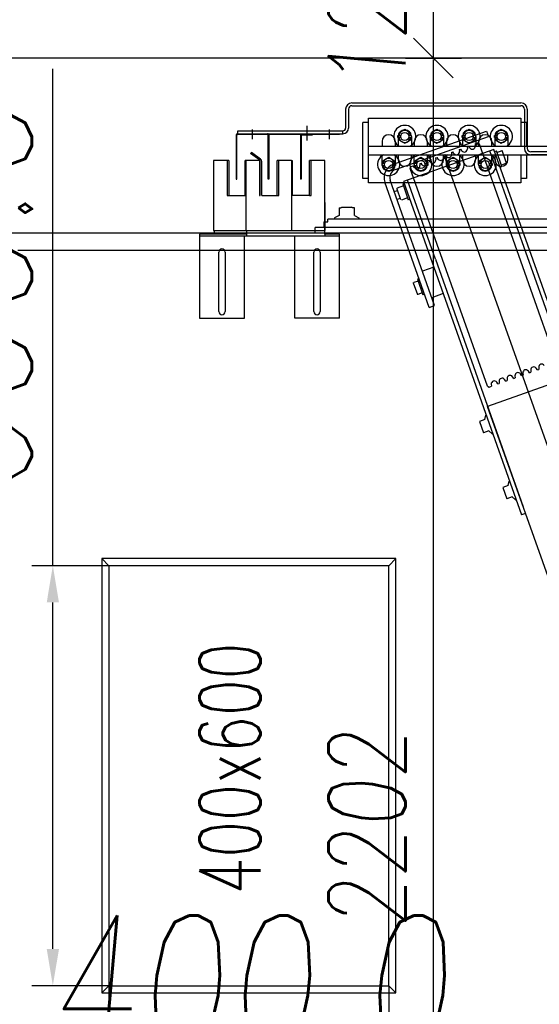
# Model space of a CAD drawing. Header units: millimetres. Extents: x 247761 to 294611, y 172579 to 236863.
# Tile 200 of 256: x 264808 to 265551, y 187381 to 188788. Entities that reach past the tile are written whole.
import ezdxf
from ezdxf.enums import TextEntityAlignment as Align

# ---------------------------------------------------------------- set-up
doc = ezdxf.new("R2010")
doc.units = ezdxf.units.MM
doc.layers.add('DIM_COMP_AUX', color=7, linetype='Continuous', plot=False)
for name, color, linetype in [('KOTY 50', 7, 'Continuous'), ('NOVÁ TENKÁ', 240, 'Continuous'), ('OBRYSY', 7, 'Continuous')]:
    doc.layers.add(name, color=color, linetype=linetype)
doc.styles.add('CS-ROMANS', font='romans.shx', dxfattribs={"width": 0.75, "oblique": 5})
doc.styles.add('ROMANS', font='romans.shx', dxfattribs={"width": 0.75, "oblique": 5, "height": 200})
doc.styles.add('Text0.7_romans', font='romans.shx', dxfattribs={"width": 0.7})
doc.dimstyles.new('A_KÓTA_50', dxfattribs={"dimtxt": 110, "dimasz": 2, "dimexe": 100, "dimexo": 1500, "dimgap": 40, "dimtad": 1, "dimrnd": 1, "dimdsep": 46, "dimtxsty": 'CS-ROMANS', "dimblk": 'KOT_CARA20', "dimcen": 45, "dimse1": 1, "dimse2": 1, "dimclrd": 256, "dimclre": 256, "dimclrt": 256, "dimadec": 0, "dimazin": 0, "dimtfac": 1, "dimtix": 1, "dimtmove": 2, "dimatfit": 3, "dimldrblk": 'OBLIQUE', "dimfxl": 0, "dimtolj": 1, "dimarcsym": 0})
doc.dimstyles.new('KONE_mm', dxfattribs={"dimscale": 15, "dimtxt": 3.5, "dimasz": 3.5, "dimexe": 2, "dimexo": 0, "dimgap": 2, "dimtad": 1, "dimdec": 0, "dimrnd": 0.01, "dimzin": 0, "dimdsep": 46, "dimtxsty": 'ROMANS', "dimsah": 1, "dimcen": 0, "dimclrd": 256, "dimclre": 256, "dimclrt": 256, "dimadec": 1, "dimazin": 3, "dimtfac": 1, "dimtdec": 0, "dimtmove": 0, "dimatfit": 3, "dimfxl": 0, "dimtolj": 1, "dimtzin": 0, "dimarcsym": 0})

# ---------------------------------------------------------------- blocks, each defined once
blk = doc.blocks.new('KOT_CARA20')
for p, q in [((0, 20), (0, -20)), ((0, 0), (14.14, 14.14)), ((0, 0), (-14.14, -14.14))]:
    blk.add_line(p, q)
blk = doc.blocks.new('*D377')
at = {"layer": 'Defpoints', "color": 0, "ltscale": 5, "transparency": 16777216}
for p in [(265399.5, 188732.8), (265469.5, 188732.8), (265459.5, 186530.3)]:
    blk.add_point(p, dxfattribs=at)
at = {"layer": 'KOTY 50', "lineweight": -2, "ltscale": 5, "transparency": 16777216}
blk.add_line((265399.5, 186532.3), (265399.5, 188730.8), dxfattribs=at)
at = {"layer": 'KOTY 50', "lineweight": -2, "ltscale": 5, "transparency": 16777216, "xscale": 2, "yscale": 2, "zscale": 2}
for p, rotation in [((265399.5, 188732.8), 90), ((265399.5, 186530.3), 270)]:
    blk.add_blockref('KOT_CARA20', p, dxfattribs=dict(at, rotation=rotation))
at = {"layer": 'KOTY 50', "ltscale": 5, "transparency": 16777216, "insert": (265304.5, 187631.5), "char_height": 110, "attachment_point": 5, "rotation": 90, "style": 'CS-ROMANS'}
blk.add_mtext('\\A1;2202', dxfattribs=at)
blk = doc.blocks.new('_OBLIQUE')
at = {"color": 0, "linetype": 'ByBlock', "ltscale": 15}
blk.add_line((-0.5, -0.5), (0.5, 0.5), dxfattribs=at)
blk = doc.blocks.new('*D378')
at = {"layer": 'Defpoints', "color": 0, "ltscale": 5, "transparency": 16777216}
for p in [(265399.5, 188852.8), (265459.5, 188852.8), (265469.5, 188732.8)]:
    blk.add_point(p, dxfattribs=at)
at = {"layer": 'KOTY 50', "lineweight": -2, "ltscale": 5, "transparency": 16777216}
for p, q in [((265399.5, 188854.8), (265399.5, 188856.8)), ((265399.5, 188732.8), (265399.5, 188852.8)), ((265399.5, 188730.8), (265399.5, 188728.8))]:
    blk.add_line(p, q, dxfattribs=at)
at = {"layer": 'KOTY 50', "lineweight": -2, "ltscale": 5, "transparency": 16777216, "xscale": 2, "yscale": 2, "zscale": 2}
for p, rotation in [((265399.5, 188852.8), 270), ((265399.5, 188732.8), 90)]:
    blk.add_blockref('KOT_CARA20', p, dxfattribs=dict(at, rotation=rotation))
at = {"layer": 'KOTY 50', "ltscale": 5, "transparency": 16777216, "insert": (265304.5, 188792.8), "char_height": 110, "attachment_point": 5, "rotation": 90, "style": 'CS-ROMANS'}
blk.add_mtext('\\A1;120', dxfattribs=at)
blk = doc.blocks.new('*D488')
at = {"layer": 'Defpoints', "color": 0, "transparency": 16777216}
for p in [(300, 1805.1), (-300, 1725), (300, 1725)]:
    blk.add_point(p, dxfattribs=at)
at = {"layer": 'DIM_COMP_AUX', "lineweight": -2, "transparency": 16777216}
for p, q in [((-300, 1725), (-300, 1835.1)), ((300, 1725), (300, 1835.1)), ((-247.5, 1805.1), (247.5, 1805.1)), ((300, 1805.1), (1009.5, 1805.1))]:
    blk.add_line(p, q, dxfattribs=at)
at = {"layer": 'DIM_COMP_AUX', "transparency": 16777216}
for points in [[(-247.5, 1813.8), (-247.5, 1796.3), (-300, 1805.1)], [(247.5, 1813.8), (247.5, 1796.3), (300, 1805.1)]]:
    blk.add_solid(points, dxfattribs=at)
at = {"layer": 'DIM_COMP_AUX', "transparency": 16777216, "insert": (681, 1935.1), "char_height": 200, "attachment_point": 5, "style": 'ROMANS'}
blk.add_mtext('\\A1;600.0', dxfattribs=at)
blk = doc.blocks.new('*D489')
at = {"layer": 'Defpoints', "color": 0, "transparency": 16777216}
for p in [(-429.8, 1725), (-300, 1725), (-300, 1325)]:
    blk.add_point(p, dxfattribs=at)
at = {"layer": 'DIM_COMP_AUX', "lineweight": -2, "transparency": 16777216}
for p, q in [((-300, 1725), (-459.8, 1725)), ((-429.8, 1377.5), (-429.8, 1672.5)), ((-300, 1325), (-459.8, 1325))]:
    blk.add_line(p, q, dxfattribs=at)
at = {"layer": 'DIM_COMP_AUX', "transparency": 16777216}
for points in [[(-421, 1672.5), (-438.5, 1672.5), (-429.8, 1725)], [(-421, 1377.5), (-438.5, 1377.5), (-429.8, 1325)]]:
    blk.add_solid(points, dxfattribs=at)
at = {"layer": 'DIM_COMP_AUX', "transparency": 16777216, "insert": (-299.8, 1525), "char_height": 200, "attachment_point": 5, "rotation": 270, "style": 'ROMANS'}
blk.add_mtext('\\A1;400.0', dxfattribs=at)
blk = doc.blocks.new('10020_Elevator_0')
at = {"layer": 'NOVÁ TENKÁ'}
for p, q in [((775, 205), (775, 1880)), ((750, 205), (750, 1855)), ((-300, 1725), (-310, 1735)), ((300, 1725), (310, 1735)), ((773.4, 1595.35), (653.4, 1595.35)), ((653.4, 1595.35), (653.4, 1531.35)), ((770.4, 1395.35), (770.4, 1595.35)), ((773.4, 1574.35), (773.4, 1595.35)), ((662.9, 1567.85), (710.35, 1567.85)), ((710.35, 1567.85), (747.9, 1567.85)), ((773.4, 1528.35), (773.4, 1574.35)), ((778.9, 1574.35), (773.4, 1574.35)), ((709.85, 1558.85), (662.9, 1558.85)), ((747.9, 1558.85), (709.85, 1558.85)), ((778.9, 1553.85), (778.9, 1509.35)), ((917, 1540.5), (917, 1390.5)), ((917, 1540.5), (921, 1540.5)), ((921, 1540.5), (921, 1390.5)), ((653.4, 1531.35), (770.4, 1531.35)), ((773.4, 1528.35), (770.4, 1528.35)), ((778.9, 1528.35), (773.4, 1528.35)), ((878.9, 1529.35), (878.9, 1530.35)), ((879.26, 1509.31), (888.46, 1522.45)), ((880.8, 1508.02), (890.1, 1521.3)), ((890.1, 1521.3), (888.46, 1522.45)), ((922.76, 1520.19), (909.02, 1520.19)), ((778.9, 1507.85), (778.9, 1463.35)), ((828.9, 1508.55), (876.69, 1508.55)), ((828.9, 1506.55), (877.27, 1506.55)), ((778.9, 1482.35), (778.9, 1461.85)), ((878.9, 1463.85), (878.9, 1483.35)), ((878.9, 1463.85), (778.9, 1463.85)), ((828.9, 1463.85), (828.9, 1463.02)), ((828.9, 1463.85), (828.9, 1463.02)), ((828.9, 1438.35), (828.9, 1463.02)), ((878.9, 1463.02), (828.9, 1463.02)), ((878.9, 1464.02), (878.9, 1463.02)), ((653.4, 1459.35), (770.4, 1459.35)), ((653.4, 1395.35), (653.4, 1459.35)), ((653.4, 1395.35), (653.4, 1459.35)), ((778.9, 1461.85), (778.9, 1416.35)), ((914, 1451.19), (852, 1451.19)), ((852, 1450.19), (852, 1451.19)), ((914, 1450.19), (852, 1450.19)), ((915, 1434.19), (915, 1449.19)), ((916, 1434.19), (916, 1449.19)), ((828.9, 1438.35), (878.9, 1438.35)), ((928.4, 1442.19), (907.14, 1442.19)), ((662.9, 1431.85), (710.11, 1431.85)), ((710.11, 1422.85), (662.9, 1422.85)), ((710.11, 1431.85), (747.9, 1431.85)), ((747.9, 1422.85), (710.11, 1422.85)), ((775.16, 1430), (783, 1430)), ((783, 1097.5), (783, 1430)), ((916, 1434.19), (915, 1434.19)), ((773.4, 1416.35), (770.4, 1416.35)), ((773.4, 1395.35), (773.4, 1416.35)), ((773.4, 1416.35), (818.4, 1416.35)), ((818.9, 1416.35), (778.9, 1416.35)), ((791, 1417.5), (783, 1417.5)), ((791, 1417.5), (791, 1412)), ((791, 1412), (795, 1412)), ((795, 1096.61), (795, 1412)), ((922.76, 1410.19), (909.02, 1410.19)), ((653.4, 1395.35), (773.4, 1395.35)), ((796.72, 1402.25), (795, 1402.25)), ((800.33, 1396), (796.72, 1402.25)), ((811, 1396), (800.33, 1396)), ((811, 1396), (811, 1393)), ((811, 1393), (811.37, 1393)), ((811.37, 1393), (812, 1391.92)), ((812, 1391.92), (812, 1378.09)), ((917, 1390.5), (921, 1390.5)), ((952, 1386.5), (925, 1386.5)), ((952, 1382.5), (925, 1382.5)), ((796.72, 1367.75), (795, 1367.75)), ((800.33, 1374), (796.72, 1367.75)), ((800.33, 1374), (811, 1374)), ((811, 1377), (811.37, 1377)), ((811, 1374), (811, 1377)), ((811.37, 1377), (812, 1378.09)), ((957, 1377.5), (957, 1136)), ((961, 1377.5), (961, 1136)), ((847, 1136), (847, 1354)), ((847, 1354), (939, 1354)), ((853, 1362), (933, 1362)), ((853, 1354), (853, 1362)), ((887, 1354), (887, 854)), ((899, 1354), (899, 854)), ((933, 1354), (933, 1362)), ((939, 1354), (939, 1136)), ((-300, 1325), (-310, 1315)), ((300, 1325), (310, 1315)), ((668.73, 1266.94), (847.84, 1330.33)), ((671.39, 1259.4), (850.51, 1322.79)), ((868.11, 1333.47), (863.22, 1325)), ((863.22, 1325), (868.11, 1316.53)), ((871.59, 1333.47), (868.11, 1333.47)), ((874.41, 1334.78), (871.59, 1334.78)), ((871.59, 1334.78), (871.59, 1330.65)), ((873, 1334.5), (882, 1334.5)), ((874.41, 1330.65), (874.41, 1334.78)), ((877.89, 1333.47), (874.41, 1333.47)), ((882.78, 1325), (877.89, 1333.47)), ((877.89, 1316.53), (882.78, 1325)), ((882, 1334.5), (887, 1334.5)), ((906, 1334.5), (899, 1334.5)), ((838.05, 1313.32), (822.78, 1307.92)), ((823.17, 1313.12), (824.76, 1308.62)), ((834.48, 1317.12), (836.07, 1312.62)), ((842.31, 1303.98), (839.2, 1312.78)), ((865.82, 1315.48), (912.87, 1182.56)), ((868.11, 1316.53), (871.59, 1316.53)), ((871.59, 1315.22), (871.59, 1319.35)), ((874.41, 1315.22), (871.59, 1315.22)), ((873, 1315.5), (882, 1315.5)), ((873.36, 1318.15), (920.41, 1185.23)), ((874.41, 1319.35), (874.41, 1315.22)), ((874.41, 1316.53), (877.89, 1316.53)), ((887, 1311.5), (880, 1311.5)), ((882, 1315.5), (887, 1315.5)), ((899, 1315.5), (906, 1315.5)), ((904, 1311.5), (899, 1311.5)), ((908.11, 1310.47), (903.22, 1302)), ((913, 1311.5), (904, 1311.5)), ((911.59, 1310.47), (908.11, 1310.47)), ((911.59, 1307.65), (911.59, 1311.78)), ((911.59, 1311.78), (914.41, 1311.78)), ((914.41, 1311.78), (914.41, 1307.65)), ((917.89, 1310.47), (914.41, 1310.47)), ((922.78, 1302), (917.89, 1310.47)), ((848.8, 1303.63), (372.74, 1135.13)), ((556.33, 1183.91), (867.34, 1294.23)), ((737.59, 1257.9), (850.81, 1297.97)), ((825.35, 1297.97), (822.23, 1306.77)), ((845.14, 1304.98), (822.52, 1296.97)), ((823.35, 1294.62), (822.52, 1296.97)), ((845.98, 1302.62), (845.14, 1304.98)), ((894.59, 1174.5), (848.8, 1303.63)), ((867.34, 1294.23), (869.89, 1293.02)), ((903.22, 1302), (908.11, 1293.53)), ((911.59, 1296.35), (911.59, 1292.22)), ((914.41, 1292.22), (914.41, 1296.35)), ((917.89, 1293.53), (922.78, 1302)), ((709.37, 1283.98), (686.75, 1275.97)), ((704.04, 1290.05), (687.07, 1284.04)), ((687.34, 1283.28), (687.07, 1284.04)), ((689.57, 1276.97), (687.34, 1283.28)), ((704.04, 1290.05), (704.31, 1289.29)), ((706.54, 1282.98), (704.31, 1289.29)), ((710.2, 1281.62), (709.37, 1283.98)), ((868.11, 1287.47), (863.22, 1279)), ((871.59, 1287.47), (868.11, 1287.47)), ((868.61, 1288.22), (871.01, 1289.87)), ((869.89, 1293.02), (871.01, 1289.87)), ((874.29, 1280.62), (871.38, 1280.39)), ((874.41, 1288.78), (871.59, 1288.78)), ((871.59, 1288.78), (871.59, 1284.65)), ((873, 1288.5), (882, 1288.5)), ((874.29, 1280.62), (875.02, 1278.56)), ((874.41, 1284.65), (874.41, 1288.78)), ((877.89, 1287.47), (874.41, 1287.47)), ((882.78, 1279), (877.89, 1287.47)), ((880, 1292.5), (887, 1292.5)), ((882, 1288.5), (887, 1288.5)), ((904, 1292.5), (899, 1292.5)), ((906, 1288.5), (899, 1288.5)), ((913, 1292.5), (904, 1292.5)), ((908.11, 1293.53), (911.59, 1293.53)), ((911.59, 1292.22), (914.41, 1292.22)), ((914.41, 1293.53), (917.89, 1293.53)), ((668.73, 1266.94), (671.39, 1259.4)), ((687.58, 1273.61), (686.75, 1275.97)), ((726.25, 1260.25), (720.41, 1276.75)), ((863.22, 1279), (868.11, 1270.53)), ((868.11, 1270.53), (871.59, 1270.53)), ((871.59, 1269.22), (871.59, 1273.35)), ((874.41, 1269.22), (871.59, 1269.22)), ((872.62, 1276.91), (875.02, 1278.56)), ((873, 1269.5), (882, 1269.5)), ((874.41, 1273.35), (874.41, 1269.22)), ((874.41, 1270.53), (877.89, 1270.53)), ((878.3, 1269.31), (875.4, 1269.08)), ((876.63, 1265.6), (879.03, 1267.25)), ((877.89, 1270.53), (882.78, 1279)), ((878.3, 1269.31), (879.03, 1267.25)), ((882, 1269.5), (887, 1269.5)), ((899, 1269.5), (906, 1269.5)), ((911.59, 1261.65), (911.59, 1265.78)), ((911.59, 1265.78), (914.41, 1265.78)), ((914.41, 1265.78), (914.41, 1261.65)), ((737.59, 1257.9), (384.17, 1132.81)), ((688.55, 1246.9), (682.71, 1263.4)), ((882.31, 1258), (879.41, 1257.77)), ((887, 1265.5), (880, 1265.5)), ((880.64, 1254.29), (883.04, 1255.94)), ((882.31, 1258), (883.04, 1255.94)), ((904, 1265.5), (899, 1265.5)), ((908.11, 1264.47), (903.22, 1256)), ((903.22, 1256), (908.11, 1247.53)), ((913, 1265.5), (904, 1265.5)), ((911.59, 1264.47), (908.11, 1264.47)), ((917.89, 1264.47), (914.41, 1264.47)), ((922.78, 1256), (917.89, 1264.47)), ((917.89, 1247.53), (922.78, 1256)), ((-885.49, 616.04), (885.09, 1245.09)), ((868.11, 1241.47), (863.22, 1233)), ((871.59, 1241.47), (868.11, 1241.47)), ((874.41, 1242.78), (871.59, 1242.78)), ((871.59, 1242.78), (871.59, 1238.65)), ((873, 1242.5), (882, 1242.5)), ((874.41, 1238.65), (874.41, 1242.78)), ((877.89, 1241.47), (874.41, 1241.47)), ((882.78, 1233), (877.89, 1241.47)), ((880, 1246.5), (887, 1246.5)), ((882, 1242.5), (887, 1242.5)), ((886.32, 1246.69), (883.42, 1246.46)), ((884.65, 1242.98), (887.05, 1244.63)), ((886.32, 1246.69), (887.05, 1244.63)), ((904, 1246.5), (899, 1246.5)), ((906, 1242.5), (899, 1242.5)), ((913, 1246.5), (904, 1246.5)), ((908.11, 1247.53), (911.59, 1247.53)), ((911.59, 1250.35), (911.59, 1246.22)), ((911.59, 1246.22), (914.41, 1246.22)), ((914.41, 1246.22), (914.41, 1250.35)), ((914.41, 1247.53), (917.89, 1247.53)), ((863.22, 1233), (868.11, 1224.53)), ((868.11, 1224.53), (871.59, 1224.53)), ((871.59, 1223.22), (871.59, 1227.35)), ((873, 1223.5), (882, 1223.5)), ((874.41, 1227.35), (874.41, 1223.22)), ((874.41, 1224.53), (877.89, 1224.53)), ((877.89, 1224.53), (882.78, 1233)), ((882, 1223.5), (887, 1223.5)), ((890.33, 1235.38), (887.43, 1235.15)), ((888.67, 1231.67), (891.07, 1233.32)), ((890.33, 1235.38), (891.07, 1233.32)), ((894.35, 1224.07), (891.44, 1223.84)), ((894.35, 1224.07), (895.08, 1222.01)), ((899, 1223.5), (906, 1223.5)), ((874.41, 1223.22), (871.59, 1223.22)), ((887, 1219.5), (880, 1219.5)), ((892.68, 1220.36), (895.08, 1222.01)), ((898.36, 1212.76), (895.46, 1212.53)), ((896.69, 1209.05), (899.09, 1210.7)), ((898.36, 1212.76), (899.09, 1210.7)), ((904, 1219.5), (899, 1219.5)), ((908.11, 1218.47), (903.22, 1210)), ((903.22, 1210), (908.11, 1201.53)), ((913, 1219.5), (904, 1219.5)), ((911.59, 1218.47), (908.11, 1218.47)), ((911.59, 1215.65), (911.59, 1219.78)), ((911.59, 1219.78), (914.41, 1219.78)), ((914.41, 1219.78), (914.41, 1215.65)), ((917.89, 1218.47), (914.41, 1218.47)), ((922.78, 1210), (917.89, 1218.47)), ((917.89, 1201.53), (922.78, 1210)), ((902.27, 1195.75), (591.26, 1085.42)), ((868.11, 1195.47), (863.22, 1187)), ((871.59, 1195.47), (868.11, 1195.47)), ((874.41, 1196.78), (871.59, 1196.78)), ((871.59, 1196.78), (871.59, 1192.65)), ((873, 1196.5), (882, 1196.5)), ((874.41, 1192.65), (874.41, 1196.78)), ((877.89, 1195.47), (874.41, 1195.47)), ((882.78, 1187), (877.89, 1195.47)), ((880, 1200.5), (887, 1200.5)), ((882, 1196.5), (887, 1196.5)), ((904, 1200.5), (899, 1200.5)), ((906, 1196.5), (899, 1196.5)), ((902.37, 1201.45), (899.47, 1201.22)), ((903.49, 1198.3), (902.27, 1195.75)), ((902.37, 1201.45), (903.49, 1198.3)), ((913, 1200.5), (904, 1200.5)), ((908.11, 1201.53), (911.59, 1201.53)), ((911.59, 1204.35), (911.59, 1200.22)), ((911.59, 1200.22), (914.41, 1200.22)), ((914.41, 1200.22), (914.41, 1204.35)), ((914.41, 1201.53), (917.89, 1201.53)), ((-891.82, 679.78), (527.46, 1183.53)), ((492.54, 1181.78), (488.42, 1176.95)), ((505.9, 1194.99), (489.88, 1189.32)), ((492.54, 1181.78), (489.88, 1189.32)), ((508.57, 1187.45), (505.9, 1194.99)), ((508.57, 1187.45), (514.81, 1186.29)), ((514.81, 1186.29), (515.09, 1185.51)), ((569.17, 1065.69), (527.46, 1183.53)), ((556.32, 1183.91), (555.11, 1181.35)), ((555.11, 1181.35), (556.23, 1178.2)), ((863.22, 1187), (868.11, 1178.53)), ((871.59, 1177.22), (871.59, 1181.35)), ((874.41, 1181.35), (874.41, 1177.22)), ((877.89, 1178.53), (882.78, 1187)), ((920.41, 1185.23), (912.87, 1182.56)), ((-526.87, 676.67), (892.48, 1180.44)), ((418.45, 1005.98), (894.59, 1174.5)), ((488.42, 1176.95), (488.69, 1176.17)), ((559.13, 1178.43), (556.23, 1178.2)), ((559.51, 1168.95), (561.91, 1170.61)), ((559.51, 1168.95), (560.24, 1166.89)), ((868.11, 1178.53), (871.59, 1178.53)), ((869.9, 1163.11), (892.52, 1171.12)), ((874.41, 1177.22), (871.59, 1177.22)), ((873, 1177.5), (882, 1177.5)), ((874.41, 1178.53), (877.89, 1178.53)), ((887, 1173.5), (880, 1173.5)), ((882, 1177.5), (887, 1177.5)), ((890.16, 1170.28), (892.83, 1162.74)), ((891.69, 1173.48), (892.52, 1171.12)), ((899, 1177.5), (906, 1177.5)), ((904, 1173.5), (899, 1173.5)), ((908.11, 1172.47), (903.22, 1164)), ((913, 1173.5), (904, 1173.5)), ((911.59, 1172.47), (908.11, 1172.47)), ((911.59, 1169.65), (911.59, 1173.78)), ((911.59, 1173.78), (914.41, 1173.78)), ((914.41, 1173.78), (914.41, 1169.65)), ((917.89, 1172.47), (914.41, 1172.47)), ((922.78, 1164), (917.89, 1172.47)), ((411.63, 1161.62), (395.61, 1155.95)), ((398.28, 1148.41), (395.61, 1155.95)), ((414.3, 1154.08), (411.63, 1161.62)), ((414.3, 1154.08), (420.55, 1152.92)), ((563.14, 1167.12), (560.24, 1166.89)), ((563.52, 1157.64), (565.92, 1159.3)), ((563.52, 1157.64), (564.25, 1155.58)), ((567.15, 1155.82), (564.25, 1155.58)), ((869.06, 1165.47), (869.9, 1163.11)), ((874.92, 1156.4), (872.25, 1163.95)), ((874.92, 1156.4), (892.83, 1162.74)), ((880, 1154.5), (887, 1154.5)), ((904, 1154.5), (899, 1154.5)), ((903.22, 1164), (908.11, 1155.53)), ((913, 1154.5), (904, 1154.5)), ((908.11, 1155.53), (911.59, 1155.53)), ((911.59, 1158.35), (911.59, 1154.22)), ((911.59, 1154.22), (914.41, 1154.22)), ((914.41, 1154.22), (914.41, 1158.35)), ((914.41, 1155.53), (917.89, 1155.53)), ((917.89, 1155.53), (922.78, 1164)), ((398.28, 1148.41), (394.15, 1143.58)), ((394.15, 1143.58), (394.43, 1142.8)), ((420.55, 1152.92), (420.82, 1152.15)), ((567.53, 1146.34), (569.93, 1147.99)), ((567.53, 1146.34), (568.26, 1144.28)), ((571.16, 1144.51), (568.26, 1144.28)), ((374.74, 1129.47), (372.74, 1135.13)), ((571.54, 1135.03), (573.94, 1136.68)), ((571.54, 1135.03), (572.27, 1132.97)), ((575.18, 1133.2), (572.27, 1132.97)), ((575.55, 1123.72), (577.95, 1125.37)), ((887, 1136), (847, 1136)), ((853, 1128), (853, 1136)), ((887, 1128), (853, 1128)), ((952, 1131), (896, 1131)), ((952, 1127), (896, 1127)), ((939, 1136), (899, 1136)), ((933, 1128), (899, 1128)), ((933, 1128), (933, 1136)), ((575.55, 1123.72), (576.28, 1121.66)), ((579.19, 1121.89), (576.28, 1121.66)), ((579.57, 1112.41), (581.96, 1114.06)), ((579.57, 1112.41), (580.3, 1110.35)), ((891, 815), (891, 1122)), ((583.2, 1110.58), (580.3, 1110.35))]:
    blk.add_line(p, q, dxfattribs=at)
for points in [[(-310, 1315), (310, 1315), (310, 1735), (-310, 1735)], [(-300, 1325), (300, 1325), (300, 1725), (-300, 1725)]]:
    blk.add_lwpolyline(points, close=True, dxfattribs=at)
for points in [[(878.9, 1555.85), (878.9, 1575.35), (778.9, 1575.35), (778.9, 1553.85)], [(878.9, 1553.35), (878.9, 1555.85), (828.9, 1555.85), (828.9, 1529.35)], [(878.9, 1553.35), (828.9, 1553.35), (828.9, 1530.35), (878.9, 1530.35)], [(915, 1543.19), (852, 1543.19), (852, 1542.19), (915, 1542.19)], [(917, 1541.19), (917, 1395.19), (916, 1395.19), (916, 1541.19)], [(878.9, 1509.03), (878.9, 1529.35), (778.9, 1529.35), (778.9, 1507.85)], [(878.9, 1509.03), (878.9, 1509.85), (828.9, 1509.85), (828.9, 1508.55)], [(828.9, 1506.55), (828.9, 1484.35), (878.9, 1484.35)], [(828.9, 1506.55), (828.9, 1481.85), (878.9, 1481.85), (878.9, 1484.35)], [(915, 1496.19), (852, 1496.19), (852, 1497.19), (915, 1497.19)], [(818.9, 1416.35), (878.9, 1416.35), (878.9, 1438.35)], [(828.9, 1438.35), (828.9, 1435.85), (878.9, 1435.85), (878.9, 1438.35)], [(828.9, 1438.35), (828.9, 1435.85), (878.9, 1435.85), (878.9, 1438.35)], [(887, 815), (887, 866.5), (887, 993.5), (887, 1122)]]:
    blk.add_lwpolyline(points, dxfattribs=at)
for centre in [(873, 1325), (913, 1302), (873, 1279), (913, 1256), (873, 1233), (913, 1210), (873, 1187), (913, 1164)]:
    blk.add_circle(centre, 5.82, dxfattribs=at)
for centre, radius, start, end in [((662.9, 1563.35), 4.5, 90, 180), ((662.9, 1563.35), 4.5, 180, 270), ((747.9, 1563.35), 4.5, 0, 90), ((747.9, 1563.35), 4.5, 270, 0), ((915, 1541.19), 2, 0, 90), ((915, 1541.19), 1, 0, 90), ((877.27, 1511.55), 3, 270, 315.01696), ((877.27, 1511.55), 5, 270, 315), ((915, 1498.19), 1, 270, 0), ((915, 1498.19), 2, 270, 300), ((915, 1498.19), 2, 300, 0), ((914, 1449.19), 2, 0, 90), ((914, 1449.19), 1, 0, 90), ((662.9, 1427.35), 4.5, 90, 180), ((662.9, 1427.35), 4.5, 180, 270), ((747.9, 1427.35), 4.5, 0, 90), ((747.9, 1427.35), 4.5, 270, 0), ((925, 1390.5), 8, 180, 270), ((925, 1390.5), 4, 180, 270), ((952, 1377.5), 9, 0, 90), ((952, 1377.5), 5, 0, 90), ((873, 1325), 15.88, 28.17805, 331.82195), ((854.51, 1311.48), 20, 19.49073, 109.49073), ((854.51, 1311.48), 12, 19.49073, 109.49073), ((873, 1325), 9.5, 90, 180), ((873, 1325), 9.5, 180, 270), ((873, 1325), 8.47, 99.59407, 260.40593), ((873, 1325), 8.47, 279.59407, 80.40593), ((906, 1325), 9.5, 0, 90), ((906, 1325), 9.5, 270, 0), ((838.35, 1312.48), 0.9, 19.49073, 109.49073), ((880, 1302), 9.5, 90, 180), ((913, 1302), 15.88, 208.17805, 151.82195), ((913, 1302), 8.47, 99.59407, 260.40593), ((913, 1302), 9.5, 0, 90), ((913, 1302), 8.47, 279.59407, 80.40593), ((873, 1279), 15.88, 28.17805, 331.82195), ((880, 1302), 9.5, 180, 270), ((913, 1302), 9.5, 270, 0), ((873, 1279), 9.5, 90, 180), ((873, 1279), 8.47, 99.59407, 260.40593), ((871.04, 1284.67), 4.3, 124.53137, 274.53137), ((873, 1279), 8.47, 279.59407, 80.40593), ((906, 1279), 9.5, 0, 90), ((873, 1279), 9.5, 180, 270), ((875.06, 1273.37), 4.3, 124.53137, 274.53137), ((913, 1256), 15.88, 208.17805, 151.82195), ((906, 1279), 9.5, 270, 0), ((880, 1256), 9.5, 90, 180), ((880, 1256), 9.5, 180, 270), ((879.07, 1262.06), 4.3, 124.53137, 274.53137), ((883.08, 1250.75), 4.3, 124.53137, 274.53137), ((913, 1256), 8.47, 99.59407, 260.40593), ((913, 1256), 9.5, 0, 90), ((913, 1256), 9.5, 270, 0), ((913, 1256), 8.47, 279.59407, 80.40593), ((873, 1233), 15.88, 28.17805, 331.82195), ((873, 1233), 9.5, 90, 180), ((873, 1233), 8.47, 99.59407, 260.40593), ((873, 1233), 8.47, 279.59407, 80.40593), ((887.09, 1239.44), 4.3, 124.53137, 274.53137), ((906, 1233), 9.5, 0, 90), ((873, 1233), 9.5, 180, 270), ((891.1, 1228.13), 4.3, 124.53137, 274.53137), ((913, 1210), 15.88, 208.17805, 151.82195), ((906, 1233), 9.5, 270, 0), ((880, 1210), 9.5, 90, 180), ((880, 1210), 9.5, 180, 270), ((895.12, 1216.82), 4.3, 124.53137, 274.53137), ((913, 1210), 8.47, 99.59407, 260.40593), ((913, 1210), 9.5, 0, 90), ((913, 1210), 9.5, 270, 0), ((913, 1210), 8.47, 279.59407, 80.40593), ((873, 1187), 15.88, 28.17805, 331.82195), ((873, 1187), 9.5, 90, 180), ((899.13, 1205.51), 4.3, 124.53137, 274.53137), ((906, 1187), 9.5, 0, 90), ((873, 1187), 9.5, 180, 270), ((873, 1187), 8.47, 99.59407, 260.40593), ((873, 1187), 8.47, 279.59407, 80.40593), ((906, 1187), 9.5, 270, 0), ((559.47, 1174.15), 4.3, 304.53137, 94.53137), ((880, 1164), 9.5, 90, 180), ((913, 1164), 15.88, 208.17805, 151.82195), ((913, 1164), 8.47, 99.59407, 260.40593), ((913, 1164), 9.5, 0, 90), ((913, 1164), 8.47, 279.59407, 80.40593), ((563.48, 1162.84), 4.3, 304.53137, 94.53137), ((567.49, 1151.53), 4.3, 304.53137, 94.53137), ((880, 1164), 9.5, 180, 270), ((913, 1164), 9.5, 270, 0), ((571.5, 1140.22), 4.3, 304.53137, 94.53137), ((575.52, 1128.91), 4.3, 304.53137, 94.53137), ((896, 1122), 9, 90, 180), ((896, 1122), 5, 90, 180), ((952, 1136), 9, 270, 0), ((952, 1136), 5, 270, 0), ((579.53, 1117.6), 4.3, 304.53137, 94.53137), ((583.54, 1106.29), 4.3, 304.53137, 94.53137)]:
    blk.add_arc(centre, radius, start, end, dxfattribs=at)
at = {"layer": 'NOVÁ TENKÁ', "style": 'Text0.7_romans', "width": 0.7}
blk.add_text('400x600', height=87.5, dxfattribs=at).set_placement((10.3, 1508.07), align=Align.CENTER)
at = {"layer": 'DIM_COMP_AUX'}
dim = blk.add_linear_dim(base=(300, 1805.08), p1=(-300, 1725), p2=(300, 1725), dimstyle='KONE_mm', override={"dimdec": 1}, dxfattribs=at)
dim.commit()
dim.dimension.update_dxf_attribs({"geometry": '*D488', "text_midpoint": (681.01, 1935.08)})
dim = blk.add_linear_dim(base=(-429.76, 1725), p1=(-300, 1325), p2=(-300, 1725), angle=90, dimstyle='KONE_mm', override={"dimdec": 1}, dxfattribs=at)
dim.commit()
dim.dimension.update_dxf_attribs({"geometry": '*D489', "text_midpoint": (-429.76, 1525), "dimtype": 128})

msp = doc.modelspace()

# ---------------------------------------------------------------- linework, layer by layer
at = {"layer": 'OBRYSY'}
msp.add_line((266660.517, 188732.759), (264560.517, 188732.759), dxfattribs=at)

# ---------------------------------------------------------------- block references
at = {"rotation": 90}
msp.add_blockref('10020_Elevator_0', (266660.517, 187707.759), dxfattribs=at)

# ---------------------------------------------------------------- dimensions: what is measured, and where the dimension line sits
at = {"layer": 'KOTY 50', "ltscale": 5}
for base, p1, p2, picture, middle in [((265399.519, 188852.759), (265469.519, 188732.759), (265459.519, 188852.759), '*D378', (265304.519, 188792.759)), ((265399.519, 188732.759), (265459.519, 186530.259), (265469.519, 188732.759), '*D377', (265304.519, 187631.509))]:
    dim = msp.add_linear_dim(base=base, p1=p1, p2=p2, angle=90, dimstyle='A_KÓTA_50', dxfattribs=at)
    dim.commit()
    dim.dimension.update_dxf_attribs({"geometry": picture, "text_midpoint": middle})

doc.saveas('drawing.dxf')
